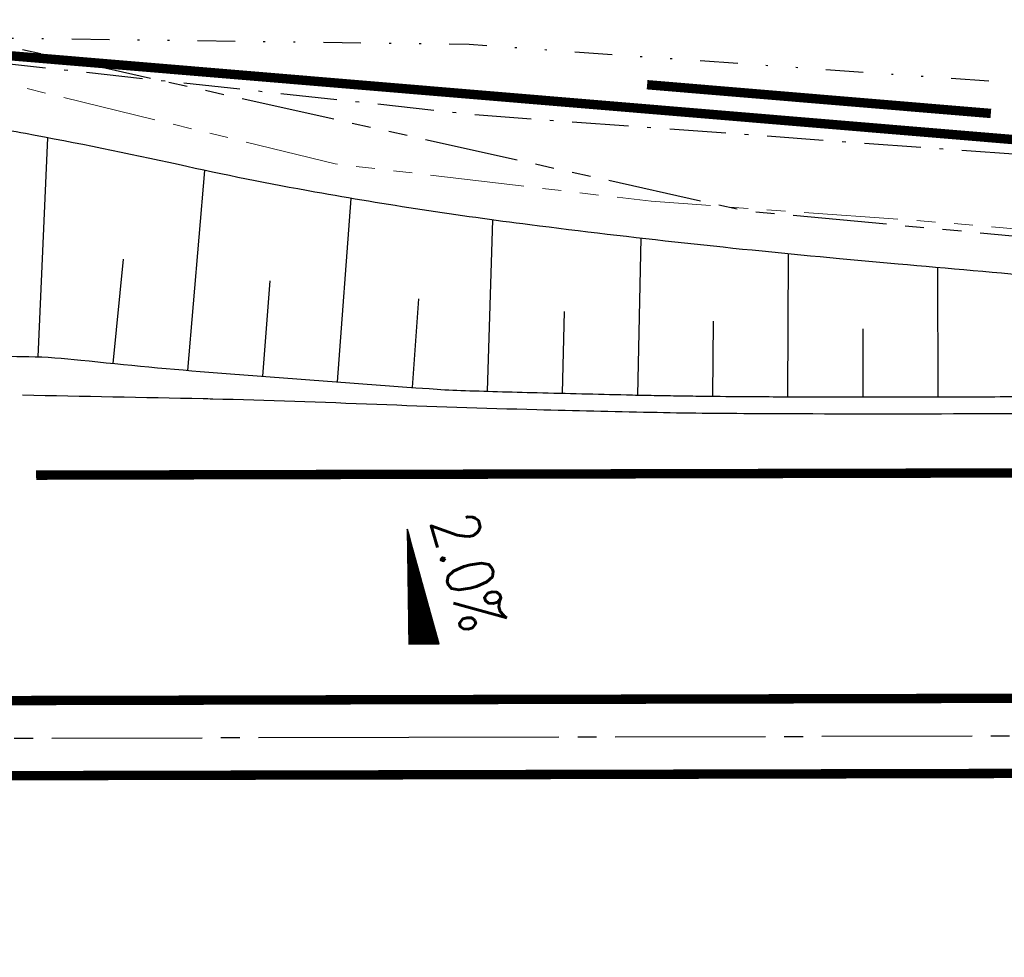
# Model space of a CAD drawing. Extents: x 0 to 1135, y 0 to 594.
# Tile 69 of 153: x 664 to 717, y 321 to 371. Entities that reach past the tile are written whole.
import ezdxf

# ---------------------------------------------------------------- set-up
doc = ezdxf.new("R2010")
doc.units = 0
doc.header["$LTSCALE"] = 2
doc.header["$MEASUREMENT"] = 0
for name, pattern in [('ACHSE', [5.5, 4, -0.5, 0.5, -0.5]), ('AUSGEZOGEN', [0]), ('BAB-FM2', [2.6, 1.5, -0.5, 0.1, -0.5]), ('EinAusfädelung', [3.5, 2.5, -1]), ('GEMARKBAB', [3.7, 2, -0.5, 0.1, -0.5, 0.1, -0.5]), ('GETRENNTX3', [3.25, 1, -0.75, 0, -0.75, 0, -0.75]), ('PHANTOMX2', [5, 2.5, -0.5, 0.5, -0.5, 0.5, -0.5])]:
    doc.linetypes.add(name, pattern=pattern)
doc.layers.get('0').update_dxf_attribs({"color": 8, "linetype": 'AUSGEZOGEN'})
for name, color, linetype in [('ACHSETOP', 250, 'ACHSE'), ('BAB_FM', 8, 'BAB-FM2'), ('BOESCHG', 8, 'AUSGEZOGEN'), ('EINAUSF', 8, 'EinAusfädelung'), ('FBRTOP', 8, 'AUSGEZOGEN'), ('GEF', 8, 'AUSGEZOGEN'), ('GEMARKGRZ', 8, 'GEMARKBAB'), ('GRENZL-BAB', 7, 'AUSGEZOGEN'), ('Lichtwellenleiter COLT', 8, 'PHANTOMX2'), ('Lichtwellenleiter GLH', 8, 'PHANTOMX2'), ('Telekom', 8, 'GETRENNTX3')]:
    doc.layers.add(name, color=color, linetype=linetype)
doc.styles.add('ROMANS', font='romans.shx', dxfattribs={"width": 0.8})

# ---------------------------------------------------------------- blocks, each defined once
blk = doc.blocks.new('*X15')
at = {"color": 0}
for p, q in [((725.827, 193.844), (727.436, 195.453)), ((725.827, 193.853), (727.427, 195.453)), ((725.827, 193.861), (727.418, 195.453)), ((725.827, 193.87), (727.409, 195.453)), ((725.827, 193.879), (727.401, 195.453)), ((725.827, 193.888), (727.392, 195.453)), ((725.827, 193.897), (727.383, 195.453)), ((725.827, 193.906), (727.374, 195.453)), ((725.827, 193.914), (727.365, 195.453)), ((725.827, 193.923), (727.356, 195.453)), ((725.827, 193.932), (727.347, 195.453)), ((725.827, 193.941), (727.339, 195.453)), ((725.827, 193.95), (727.33, 195.453)), ((725.827, 193.959), (727.321, 195.453)), ((725.827, 193.967), (727.312, 195.453)), ((725.827, 193.976), (727.303, 195.453)), ((725.827, 193.985), (727.294, 195.453)), ((725.827, 193.994), (727.286, 195.453)), ((725.827, 194.003), (727.277, 195.453)), ((725.827, 194.012), (727.268, 195.453)), ((725.827, 194.02), (727.259, 195.453)), ((725.827, 194.029), (727.25, 195.453)), ((725.827, 194.038), (727.241, 195.453)), ((725.827, 194.047), (727.233, 195.453)), ((725.827, 194.056), (727.224, 195.453)), ((725.827, 194.065), (727.215, 195.453)), ((725.827, 194.073), (727.206, 195.453)), ((725.827, 194.082), (727.197, 195.453)), ((725.827, 194.091), (727.188, 195.453)), ((725.827, 194.1), (727.18, 195.453)), ((725.827, 194.109), (727.171, 195.453)), ((725.827, 194.118), (727.162, 195.453)), ((725.827, 194.127), (727.153, 195.453)), ((725.827, 194.135), (727.144, 195.453)), ((725.827, 194.144), (727.135, 195.453)), ((725.827, 194.153), (727.127, 195.453)), ((725.827, 194.162), (727.118, 195.453)), ((725.827, 194.171), (727.109, 195.453)), ((725.827, 194.18), (727.1, 195.453)), ((725.827, 194.188), (727.091, 195.453)), ((725.827, 194.197), (727.082, 195.453)), ((725.827, 194.206), (727.073, 195.453)), ((725.827, 194.215), (727.065, 195.453)), ((725.827, 194.224), (727.056, 195.453)), ((725.827, 194.233), (727.047, 195.453)), ((725.827, 194.241), (727.038, 195.453)), ((725.827, 194.25), (727.029, 195.453)), ((725.827, 194.259), (727.02, 195.453)), ((725.827, 194.268), (727.012, 195.453)), ((725.827, 194.277), (727.003, 195.453)), ((725.827, 194.286), (726.994, 195.453)), ((725.827, 194.294), (726.985, 195.453)), ((725.827, 194.303), (726.976, 195.453)), ((725.827, 194.312), (726.967, 195.453)), ((725.827, 194.321), (726.959, 195.453)), ((725.827, 194.33), (726.95, 195.453)), ((725.827, 194.339), (726.941, 195.453)), ((725.827, 194.348), (726.932, 195.453)), ((725.827, 194.356), (726.923, 195.453)), ((725.827, 194.365), (726.914, 195.453)), ((725.827, 194.374), (726.906, 195.453)), ((725.827, 194.383), (726.897, 195.453)), ((725.827, 194.392), (726.888, 195.453)), ((725.827, 194.401), (726.879, 195.453)), ((725.827, 194.409), (726.87, 195.453)), ((725.827, 194.418), (726.861, 195.453)), ((725.827, 194.427), (726.853, 195.453)), ((725.827, 194.436), (726.844, 195.453)), ((725.827, 194.445), (726.835, 195.453)), ((725.827, 194.454), (726.826, 195.453)), ((725.827, 194.462), (726.817, 195.453)), ((725.827, 194.471), (726.808, 195.453)), ((725.827, 194.48), (726.799, 195.453)), ((725.827, 194.489), (726.791, 195.453)), ((725.827, 194.498), (726.782, 195.453)), ((725.827, 194.507), (726.773, 195.453)), ((725.827, 194.515), (726.764, 195.453)), ((725.827, 194.524), (726.755, 195.453)), ((725.827, 194.533), (726.746, 195.453)), ((725.827, 194.542), (726.738, 195.453)), ((725.827, 194.551), (726.729, 195.453)), ((725.827, 194.56), (726.72, 195.453)), ((725.827, 194.568), (726.711, 195.453)), ((725.827, 194.577), (726.702, 195.453)), ((725.827, 194.586), (726.693, 195.453)), ((725.827, 194.595), (726.685, 195.453)), ((725.827, 194.604), (726.676, 195.453)), ((725.827, 194.613), (726.667, 195.453)), ((725.827, 194.622), (726.658, 195.453)), ((725.827, 194.63), (726.649, 195.453)), ((725.827, 194.639), (726.64, 195.453)), ((725.827, 194.648), (726.632, 195.453)), ((725.827, 194.657), (726.623, 195.453)), ((725.827, 194.666), (726.614, 195.453)), ((725.827, 194.675), (726.605, 195.453)), ((725.827, 194.683), (726.596, 195.453)), ((725.827, 194.692), (726.587, 195.453)), ((725.827, 194.701), (726.579, 195.453)), ((725.827, 194.71), (726.57, 195.453)), ((725.827, 194.719), (726.561, 195.453)), ((725.827, 194.728), (726.552, 195.453)), ((725.827, 194.736), (726.543, 195.453)), ((725.827, 194.745), (726.534, 195.453)), ((725.827, 194.754), (726.525, 195.453)), ((725.827, 194.763), (726.517, 195.453)), ((725.827, 194.772), (726.508, 195.453)), ((725.827, 194.781), (726.499, 195.453)), ((725.827, 194.789), (726.49, 195.453)), ((725.827, 194.798), (726.481, 195.453)), ((725.827, 194.807), (726.472, 195.453)), ((725.827, 194.816), (726.464, 195.453)), ((725.827, 194.825), (726.455, 195.453)), ((725.827, 194.834), (726.446, 195.453)), ((725.827, 194.842), (726.437, 195.453)), ((725.827, 194.851), (726.428, 195.453)), ((725.827, 194.86), (726.419, 195.453)), ((725.827, 194.869), (726.411, 195.453)), ((725.827, 194.878), (726.402, 195.453)), ((725.827, 194.887), (726.393, 195.453)), ((725.827, 194.896), (726.384, 195.453)), ((725.827, 194.904), (726.375, 195.453)), ((725.827, 194.913), (726.366, 195.453)), ((725.827, 194.922), (726.358, 195.453)), ((725.827, 194.931), (726.349, 195.453)), ((725.827, 194.94), (726.34, 195.453)), ((725.827, 194.949), (726.331, 195.453)), ((725.827, 194.957), (726.322, 195.453)), ((725.827, 194.966), (726.313, 195.453)), ((725.827, 194.975), (726.305, 195.453)), ((725.827, 194.984), (726.296, 195.453)), ((725.827, 194.993), (726.287, 195.453)), ((725.827, 195.002), (726.278, 195.453)), ((725.827, 195.01), (726.269, 195.453)), ((725.827, 195.019), (726.26, 195.453)), ((725.827, 195.028), (726.251, 195.453)), ((725.827, 195.037), (726.243, 195.453)), ((725.827, 195.046), (726.234, 195.453)), ((725.827, 195.055), (726.225, 195.453)), ((725.827, 195.063), (726.216, 195.453)), ((725.827, 195.072), (726.207, 195.453)), ((725.827, 195.081), (726.198, 195.453)), ((725.827, 195.09), (726.19, 195.453)), ((725.827, 195.099), (726.181, 195.453)), ((725.827, 195.108), (726.172, 195.453)), ((725.827, 195.116), (726.163, 195.453)), ((725.827, 195.125), (726.154, 195.453)), ((725.827, 195.134), (726.145, 195.453)), ((725.827, 195.143), (726.137, 195.453)), ((725.827, 195.152), (726.128, 195.453)), ((725.827, 195.161), (726.119, 195.453)), ((725.827, 195.17), (726.11, 195.453)), ((725.827, 195.178), (726.101, 195.453)), ((725.827, 195.187), (726.092, 195.453)), ((725.827, 195.196), (726.084, 195.453)), ((725.827, 195.205), (726.075, 195.453)), ((725.827, 195.214), (726.066, 195.453)), ((725.827, 195.223), (726.057, 195.453)), ((725.827, 195.231), (726.048, 195.453)), ((725.827, 195.24), (726.039, 195.453)), ((725.827, 195.249), (726.031, 195.453)), ((725.827, 195.258), (726.022, 195.453)), ((725.827, 195.267), (726.013, 195.453)), ((725.827, 195.276), (726.004, 195.453)), ((725.827, 195.284), (725.995, 195.453)), ((725.827, 195.293), (725.986, 195.453)), ((725.827, 195.302), (725.977, 195.453)), ((725.827, 195.311), (725.969, 195.453)), ((725.827, 195.32), (725.96, 195.453)), ((725.827, 195.329), (725.951, 195.453)), ((725.827, 195.337), (725.942, 195.453)), ((725.827, 195.346), (725.933, 195.453)), ((725.827, 195.355), (725.924, 195.453)), ((725.827, 195.364), (725.916, 195.453)), ((725.827, 195.373), (725.907, 195.453)), ((725.827, 195.382), (725.898, 195.453)), ((725.827, 195.39), (725.889, 195.453)), ((725.827, 195.399), (725.88, 195.453)), ((725.827, 195.408), (725.871, 195.453)), ((725.827, 195.417), (725.863, 195.453)), ((725.827, 195.426), (725.854, 195.453)), ((725.827, 195.435), (725.845, 195.453)), ((725.827, 195.444), (725.836, 195.453)), ((725.827, 193.826), (727.433, 195.433)), ((725.827, 193.817), (727.43, 195.421)), ((725.827, 193.808), (727.427, 195.409)), ((725.827, 193.799), (727.424, 195.397)), ((725.827, 193.791), (727.421, 195.385)), ((725.827, 193.782), (727.418, 195.373)), ((725.827, 193.773), (727.414, 195.361)), ((725.827, 193.764), (727.411, 195.349)), ((725.827, 193.755), (727.408, 195.337)), ((725.827, 193.746), (727.405, 195.325)), ((725.827, 193.738), (727.402, 195.313)), ((725.827, 193.729), (727.399, 195.301)), ((725.827, 193.72), (727.395, 195.289)), ((725.827, 193.711), (727.392, 195.277)), ((725.827, 193.702), (727.389, 195.265)), ((725.827, 193.693), (727.386, 195.253)), ((725.827, 193.685), (727.383, 195.241)), ((725.827, 193.676), (727.38, 195.229)), ((725.827, 193.667), (727.377, 195.217)), ((725.827, 193.658), (727.373, 195.205)), ((725.827, 193.649), (727.37, 195.193)), ((725.827, 193.64), (727.367, 195.181)), ((725.827, 193.632), (727.364, 195.169)), ((725.827, 193.623), (727.361, 195.157)), ((725.827, 193.614), (727.358, 195.145)), ((725.827, 193.605), (727.354, 195.133)), ((725.827, 193.596), (727.351, 195.121)), ((725.827, 193.587), (727.348, 195.109)), ((725.827, 193.579), (727.345, 195.097)), ((725.827, 193.57), (727.342, 195.085)), ((725.827, 193.561), (727.339, 195.073)), ((725.827, 193.552), (727.336, 195.061)), ((725.827, 193.543), (727.332, 195.049)), ((725.827, 193.534), (727.329, 195.037)), ((725.827, 193.525), (727.326, 195.025)), ((725.827, 193.517), (727.323, 195.013)), ((725.827, 193.508), (727.32, 195.001)), ((725.827, 193.499), (727.317, 194.989)), ((725.827, 193.49), (727.313, 194.977)), ((725.827, 193.481), (727.31, 194.965)), ((725.827, 193.472), (727.307, 194.953)), ((725.827, 193.464), (727.304, 194.941)), ((725.827, 193.455), (727.301, 194.929)), ((725.827, 193.446), (727.298, 194.917)), ((725.827, 193.437), (727.295, 194.905)), ((725.827, 193.428), (727.291, 194.893)), ((725.827, 193.419), (727.288, 194.881)), ((725.827, 193.411), (727.285, 194.869)), ((725.827, 193.402), (727.282, 194.857)), ((725.827, 193.393), (727.279, 194.845)), ((725.827, 193.384), (727.276, 194.833)), ((725.827, 193.375), (727.272, 194.821)), ((725.827, 193.366), (727.269, 194.809)), ((725.827, 193.358), (727.266, 194.797)), ((725.827, 193.349), (727.263, 194.785)), ((725.827, 193.34), (727.26, 194.773)), ((725.827, 193.331), (727.257, 194.761)), ((725.827, 193.322), (727.254, 194.749)), ((725.827, 193.313), (727.25, 194.737)), ((725.827, 193.305), (727.247, 194.725)), ((725.827, 193.296), (727.244, 194.713)), ((725.827, 193.287), (727.241, 194.701)), ((725.827, 193.278), (727.238, 194.689)), ((725.827, 193.269), (727.235, 194.677)), ((725.827, 193.26), (727.231, 194.665)), ((725.827, 193.251), (727.228, 194.653)), ((725.827, 193.243), (727.225, 194.641)), ((725.827, 193.234), (727.222, 194.629)), ((725.827, 193.225), (727.219, 194.617)), ((725.827, 193.216), (727.216, 194.605)), ((725.827, 193.207), (727.213, 194.593)), ((725.827, 193.198), (727.209, 194.581)), ((725.827, 193.19), (727.206, 194.569)), ((725.827, 193.181), (727.203, 194.557)), ((725.827, 193.172), (727.2, 194.545)), ((725.827, 193.163), (727.197, 194.533)), ((725.827, 193.154), (727.194, 194.521)), ((725.827, 193.145), (727.19, 194.509)), ((725.827, 193.137), (727.187, 194.497)), ((725.827, 193.128), (727.184, 194.485)), ((725.827, 193.119), (727.181, 194.473)), ((725.827, 193.11), (727.178, 194.461)), ((725.827, 193.101), (727.175, 194.449)), ((725.827, 193.092), (727.172, 194.437)), ((725.827, 193.084), (727.168, 194.425)), ((725.827, 193.075), (727.165, 194.413)), ((725.827, 193.066), (727.162, 194.401)), ((725.827, 193.057), (727.159, 194.389)), ((725.827, 193.048), (727.156, 194.377)), ((725.827, 193.039), (727.153, 194.365)), ((725.827, 193.031), (727.149, 194.353)), ((725.827, 193.022), (727.146, 194.341)), ((725.827, 193.013), (727.143, 194.329)), ((725.827, 193.004), (727.14, 194.317)), ((725.827, 192.995), (727.137, 194.305)), ((725.827, 192.986), (727.134, 194.293)), ((725.827, 192.977), (727.131, 194.281)), ((725.827, 192.969), (727.127, 194.269)), ((725.827, 192.96), (727.124, 194.257)), ((725.827, 192.951), (727.121, 194.245)), ((725.827, 192.942), (727.118, 194.233)), ((725.827, 192.933), (727.115, 194.221)), ((725.827, 192.924), (727.112, 194.209)), ((725.827, 192.916), (727.108, 194.197)), ((725.827, 192.907), (727.105, 194.185)), ((725.827, 192.898), (727.102, 194.173)), ((725.827, 192.889), (727.099, 194.161)), ((725.827, 192.88), (727.096, 194.15)), ((725.827, 192.871), (727.093, 194.138)), ((725.827, 192.863), (727.09, 194.126)), ((725.827, 192.854), (727.086, 194.114)), ((725.827, 192.845), (727.083, 194.102)), ((725.827, 192.836), (727.08, 194.09)), ((725.827, 192.827), (727.077, 194.078)), ((725.827, 192.818), (727.074, 194.066)), ((725.827, 192.81), (727.071, 194.054)), ((725.827, 192.801), (727.068, 194.042)), ((725.827, 192.792), (727.064, 194.03)), ((725.827, 192.783), (727.061, 194.018)), ((725.827, 192.774), (727.058, 194.006)), ((725.827, 192.765), (727.055, 193.994)), ((725.827, 192.757), (727.052, 193.982)), ((725.827, 192.748), (727.049, 193.97)), ((725.827, 192.739), (727.045, 193.958)), ((725.827, 192.73), (727.042, 193.946)), ((725.827, 192.721), (727.039, 193.934)), ((725.827, 192.712), (727.036, 193.922)), ((725.827, 192.703), (727.033, 193.91)), ((725.827, 192.695), (727.03, 193.898)), ((725.827, 192.686), (727.027, 193.886)), ((725.827, 192.677), (727.023, 193.874)), ((725.827, 192.668), (727.02, 193.862)), ((725.827, 192.659), (727.017, 193.85)), ((725.827, 192.65), (727.014, 193.838)), ((725.827, 192.642), (727.011, 193.826)), ((725.827, 192.633), (727.008, 193.814)), ((725.827, 192.624), (727.004, 193.802)), ((725.827, 192.615), (727.001, 193.79)), ((725.827, 192.606), (726.998, 193.778)), ((725.827, 192.597), (726.995, 193.766)), ((725.827, 192.589), (726.992, 193.754)), ((725.827, 192.58), (726.989, 193.742)), ((725.827, 192.571), (726.986, 193.73)), ((725.827, 192.562), (726.982, 193.718)), ((725.827, 192.553), (726.979, 193.706)), ((725.827, 192.544), (726.976, 193.694)), ((725.827, 192.536), (726.973, 193.682)), ((725.827, 192.527), (726.97, 193.67)), ((725.827, 192.518), (726.967, 193.658)), ((725.827, 192.509), (726.963, 193.646)), ((725.827, 192.5), (726.96, 193.634)), ((725.827, 192.491), (726.957, 193.622)), ((725.827, 192.483), (726.954, 193.61)), ((725.827, 192.474), (726.951, 193.598)), ((725.827, 192.465), (726.948, 193.586)), ((725.827, 192.456), (726.945, 193.574)), ((725.827, 192.447), (726.941, 193.562)), ((725.827, 192.438), (726.938, 193.55)), ((725.827, 192.429), (726.935, 193.538)), ((725.827, 192.421), (726.932, 193.526)), ((725.827, 192.412), (726.929, 193.514)), ((725.827, 192.403), (726.926, 193.502)), ((725.827, 192.394), (726.922, 193.49)), ((725.827, 192.385), (726.919, 193.478)), ((725.827, 192.376), (726.916, 193.466)), ((725.827, 192.368), (726.913, 193.454)), ((725.827, 192.359), (726.91, 193.442)), ((725.827, 192.35), (726.907, 193.43)), ((725.827, 192.341), (726.904, 193.418)), ((725.827, 192.332), (726.9, 193.406)), ((725.827, 192.323), (726.897, 193.394)), ((725.827, 192.315), (726.894, 193.382)), ((725.827, 192.306), (726.891, 193.37)), ((725.827, 192.297), (726.888, 193.358)), ((725.827, 192.288), (726.885, 193.346)), ((725.827, 192.279), (726.881, 193.334)), ((725.827, 192.27), (726.878, 193.322)), ((725.827, 192.262), (726.875, 193.31)), ((725.827, 192.253), (726.872, 193.298)), ((725.827, 192.244), (726.869, 193.286)), ((725.827, 192.235), (726.866, 193.274)), ((725.827, 192.226), (726.863, 193.262)), ((725.827, 192.217), (726.859, 193.25)), ((725.827, 192.209), (726.856, 193.238)), ((725.827, 192.2), (726.853, 193.226)), ((725.827, 192.191), (726.85, 193.214)), ((725.827, 192.182), (726.847, 193.202)), ((725.827, 192.173), (726.844, 193.19)), ((725.827, 192.164), (726.84, 193.178)), ((725.827, 192.155), (726.837, 193.166)), ((725.827, 192.147), (726.834, 193.154)), ((725.827, 192.138), (726.831, 193.142)), ((725.827, 192.129), (726.828, 193.13)), ((725.827, 192.12), (726.825, 193.118)), ((725.827, 192.111), (726.822, 193.106)), ((725.827, 192.102), (726.818, 193.094)), ((725.827, 192.094), (726.815, 193.082)), ((725.827, 192.085), (726.812, 193.07)), ((725.827, 192.076), (726.809, 193.058)), ((725.827, 192.067), (726.806, 193.046)), ((725.827, 192.058), (726.803, 193.034)), ((725.827, 192.049), (726.799, 193.022)), ((725.827, 192.041), (726.796, 193.01)), ((725.827, 192.032), (726.793, 192.998)), ((725.827, 192.023), (726.79, 192.986)), ((725.827, 192.014), (726.787, 192.974)), ((725.827, 192.005), (726.784, 192.962)), ((725.827, 191.996), (726.781, 192.95)), ((725.827, 191.988), (726.777, 192.938)), ((725.827, 191.979), (726.774, 192.926)), ((725.827, 191.97), (726.771, 192.914)), ((725.827, 191.961), (726.768, 192.902)), ((725.827, 191.952), (726.765, 192.89)), ((725.827, 191.943), (726.762, 192.878)), ((725.827, 191.935), (726.758, 192.866)), ((725.827, 191.926), (726.755, 192.854)), ((725.827, 191.917), (726.752, 192.842)), ((725.827, 191.908), (726.749, 192.83)), ((725.827, 191.899), (726.746, 192.818)), ((725.827, 191.89), (726.743, 192.806)), ((725.827, 191.881), (726.74, 192.794)), ((725.827, 191.873), (726.736, 192.782)), ((725.827, 191.864), (726.733, 192.77)), ((725.827, 191.855), (726.73, 192.758)), ((725.827, 191.846), (726.727, 192.746)), ((725.827, 191.837), (726.724, 192.734)), ((725.827, 191.828), (726.721, 192.722)), ((725.827, 191.82), (726.717, 192.71)), ((725.827, 191.811), (726.714, 192.698)), ((725.827, 191.802), (726.711, 192.686)), ((725.827, 191.793), (726.708, 192.674)), ((725.827, 191.784), (726.705, 192.662)), ((725.827, 191.775), (726.702, 192.65)), ((725.827, 191.767), (726.699, 192.639)), ((725.827, 191.758), (726.695, 192.627)), ((725.827, 191.749), (726.692, 192.615)), ((725.827, 191.74), (726.689, 192.603)), ((725.827, 191.731), (726.686, 192.591)), ((725.827, 191.722), (726.683, 192.579)), ((725.827, 191.714), (726.68, 192.567)), ((725.827, 191.705), (726.677, 192.555)), ((725.827, 191.696), (726.673, 192.543)), ((725.827, 191.687), (726.67, 192.531)), ((725.827, 191.678), (726.667, 192.519)), ((725.827, 191.669), (726.664, 192.507)), ((725.827, 191.66), (726.661, 192.495)), ((725.827, 191.652), (726.658, 192.483)), ((725.827, 191.643), (726.654, 192.471)), ((725.827, 191.634), (726.651, 192.459)), ((725.827, 191.625), (726.648, 192.447)), ((725.827, 191.616), (726.645, 192.435)), ((725.827, 191.607), (726.642, 192.423)), ((725.827, 191.599), (726.639, 192.411)), ((725.827, 191.59), (726.636, 192.399)), ((725.827, 191.581), (726.632, 192.387)), ((725.827, 191.572), (726.629, 192.375)), ((725.827, 191.563), (726.626, 192.363)), ((725.827, 191.554), (726.623, 192.351)), ((725.827, 191.546), (726.62, 192.339)), ((725.827, 191.537), (726.617, 192.327)), ((725.827, 191.528), (726.613, 192.315)), ((725.827, 191.519), (726.61, 192.303)), ((725.827, 191.51), (726.607, 192.291)), ((725.827, 191.501), (726.604, 192.279)), ((725.827, 191.493), (726.601, 192.267)), ((725.827, 191.484), (726.598, 192.255)), ((725.827, 191.475), (726.595, 192.243)), ((725.827, 191.466), (726.591, 192.231)), ((725.827, 191.457), (726.588, 192.219)), ((725.827, 191.448), (726.585, 192.207)), ((725.827, 191.44), (726.582, 192.195)), ((725.827, 191.431), (726.579, 192.183)), ((725.827, 191.422), (726.576, 192.171)), ((725.827, 191.413), (726.572, 192.159)), ((725.827, 191.404), (726.569, 192.147)), ((725.827, 191.395), (726.566, 192.135)), ((725.827, 191.386), (726.563, 192.123)), ((725.827, 191.378), (726.56, 192.111)), ((725.827, 191.369), (726.557, 192.099)), ((725.827, 191.36), (726.554, 192.087)), ((725.827, 191.351), (726.55, 192.075)), ((725.827, 191.342), (726.547, 192.063)), ((725.827, 191.333), (726.544, 192.051)), ((725.827, 191.325), (726.541, 192.039)), ((725.827, 191.316), (726.538, 192.027)), ((725.827, 191.307), (726.535, 192.015)), ((725.827, 191.298), (726.531, 192.003)), ((725.827, 191.289), (726.528, 191.991)), ((725.827, 191.28), (726.525, 191.979)), ((725.827, 191.272), (726.522, 191.967)), ((725.827, 191.263), (726.519, 191.955)), ((725.827, 191.254), (726.516, 191.943)), ((725.827, 191.245), (726.513, 191.931)), ((725.827, 191.236), (726.509, 191.919)), ((725.827, 191.227), (726.506, 191.907)), ((725.827, 191.219), (726.503, 191.895)), ((725.827, 191.21), (726.5, 191.883)), ((725.827, 191.201), (726.497, 191.871)), ((725.827, 191.192), (726.494, 191.859)), ((725.827, 191.183), (726.49, 191.847)), ((725.827, 191.174), (726.487, 191.835)), ((725.827, 191.166), (726.484, 191.823)), ((725.827, 191.157), (726.481, 191.811)), ((725.827, 191.148), (726.478, 191.799)), ((725.827, 191.139), (726.475, 191.787)), ((725.827, 191.13), (726.472, 191.775)), ((725.827, 191.121), (726.468, 191.763)), ((725.827, 191.112), (726.465, 191.751)), ((725.827, 191.104), (726.462, 191.739)), ((725.827, 191.095), (726.459, 191.727)), ((725.827, 191.086), (726.456, 191.715)), ((725.827, 191.077), (726.453, 191.703)), ((725.827, 191.068), (726.449, 191.691)), ((725.827, 191.059), (726.446, 191.679)), ((725.827, 191.051), (726.443, 191.667)), ((725.827, 191.042), (726.44, 191.655)), ((725.827, 191.033), (726.437, 191.643)), ((725.827, 191.024), (726.434, 191.631)), ((725.827, 191.015), (726.431, 191.619)), ((725.827, 191.006), (726.427, 191.607)), ((725.827, 190.998), (726.424, 191.595)), ((725.827, 190.989), (726.421, 191.583)), ((725.827, 190.98), (726.418, 191.571)), ((725.827, 190.971), (726.415, 191.559)), ((725.827, 190.962), (726.412, 191.547)), ((725.827, 190.953), (726.408, 191.535)), ((725.827, 190.945), (726.405, 191.523)), ((725.827, 190.936), (726.402, 191.511)), ((725.827, 190.927), (726.399, 191.499)), ((725.827, 190.918), (726.396, 191.487)), ((725.827, 190.909), (726.393, 191.475)), ((725.827, 190.9), (726.39, 191.463)), ((725.827, 190.892), (726.386, 191.451)), ((725.827, 190.883), (726.383, 191.439)), ((725.827, 190.874), (726.38, 191.427)), ((725.827, 190.865), (726.377, 191.415)), ((725.827, 190.856), (726.374, 191.403)), ((725.827, 190.847), (726.371, 191.391)), ((725.827, 190.838), (726.367, 191.379)), ((725.827, 190.83), (726.364, 191.367)), ((725.827, 190.821), (726.361, 191.355)), ((725.827, 190.812), (726.358, 191.343)), ((725.827, 190.803), (726.355, 191.331)), ((725.827, 190.794), (726.352, 191.319)), ((725.827, 190.785), (726.349, 191.307)), ((725.827, 190.777), (726.345, 191.295)), ((725.827, 190.768), (726.342, 191.283)), ((725.827, 190.759), (726.339, 191.271)), ((725.827, 190.75), (726.336, 191.259)), ((725.827, 190.741), (726.333, 191.247)), ((725.827, 190.732), (726.33, 191.235)), ((725.827, 190.724), (726.326, 191.223)), ((725.827, 190.715), (726.323, 191.211)), ((725.827, 190.706), (726.32, 191.199)), ((725.827, 190.697), (726.317, 191.187)), ((725.827, 190.688), (726.314, 191.175)), ((725.827, 190.679), (726.311, 191.163)), ((725.827, 190.671), (726.308, 191.151)), ((725.827, 190.662), (726.304, 191.139)), ((725.827, 190.653), (726.301, 191.128)), ((725.827, 190.644), (726.298, 191.116)), ((725.827, 190.635), (726.295, 191.104)), ((725.827, 190.626), (726.292, 191.092)), ((725.827, 190.618), (726.289, 191.08)), ((725.827, 190.609), (726.286, 191.068)), ((725.827, 190.6), (726.282, 191.056)), ((725.827, 190.591), (726.279, 191.044)), ((725.827, 190.582), (726.276, 191.032)), ((725.827, 190.573), (726.273, 191.02)), ((725.827, 190.564), (726.27, 191.008)), ((725.827, 190.556), (726.267, 190.996)), ((725.827, 190.547), (726.263, 190.984)), ((725.827, 190.538), (726.26, 190.972)), ((725.827, 190.529), (726.257, 190.96)), ((725.827, 190.52), (726.254, 190.948)), ((725.827, 190.511), (726.251, 190.936)), ((725.827, 190.503), (726.248, 190.924)), ((725.827, 190.494), (726.245, 190.912)), ((725.827, 190.485), (726.241, 190.9)), ((725.827, 190.476), (726.238, 190.888)), ((725.827, 190.467), (726.235, 190.876)), ((725.827, 190.458), (726.232, 190.864)), ((725.827, 190.45), (726.229, 190.852)), ((725.827, 190.441), (726.226, 190.84)), ((725.827, 190.432), (726.222, 190.828)), ((725.827, 190.423), (726.219, 190.816)), ((725.827, 190.414), (726.216, 190.804)), ((725.827, 190.405), (726.213, 190.792)), ((725.827, 190.397), (726.21, 190.78)), ((725.827, 190.388), (726.207, 190.768)), ((725.827, 190.379), (726.204, 190.756)), ((725.827, 190.37), (726.2, 190.744)), ((725.827, 190.361), (726.197, 190.732)), ((725.827, 190.352), (726.194, 190.72)), ((725.827, 190.344), (726.191, 190.708)), ((725.827, 190.335), (726.188, 190.696)), ((725.827, 190.326), (726.185, 190.684)), ((725.827, 190.317), (726.181, 190.672)), ((725.827, 190.308), (726.178, 190.66)), ((725.827, 190.299), (726.175, 190.648)), ((725.827, 190.29), (726.172, 190.636)), ((725.827, 190.282), (726.169, 190.624)), ((725.827, 190.273), (726.166, 190.612)), ((725.827, 190.264), (726.163, 190.6)), ((725.827, 190.255), (726.159, 190.588)), ((725.827, 190.246), (726.156, 190.576)), ((725.827, 190.237), (726.153, 190.564)), ((725.827, 190.229), (726.15, 190.552)), ((725.827, 190.22), (726.147, 190.54)), ((725.827, 190.211), (726.144, 190.528)), ((725.827, 190.202), (726.14, 190.516)), ((725.827, 190.193), (726.137, 190.504)), ((725.827, 190.184), (726.134, 190.492)), ((725.827, 190.176), (726.131, 190.48)), ((725.827, 190.167), (726.128, 190.468)), ((725.827, 190.158), (726.125, 190.456)), ((725.827, 190.149), (726.122, 190.444)), ((725.827, 190.14), (726.118, 190.432)), ((725.827, 190.131), (726.115, 190.42)), ((725.827, 190.123), (726.112, 190.408)), ((725.827, 190.114), (726.109, 190.396)), ((725.827, 190.105), (726.106, 190.384)), ((725.827, 190.096), (726.103, 190.372)), ((725.827, 190.087), (726.099, 190.36)), ((725.827, 190.078), (726.096, 190.348)), ((725.827, 190.07), (726.093, 190.336)), ((725.827, 190.061), (726.09, 190.324)), ((725.827, 190.052), (726.087, 190.312)), ((725.827, 190.043), (726.084, 190.3)), ((725.827, 190.034), (726.081, 190.288)), ((725.827, 190.025), (726.077, 190.276)), ((725.827, 190.016), (726.074, 190.264)), ((725.827, 190.008), (726.071, 190.252)), ((725.827, 189.999), (726.068, 190.24)), ((725.827, 189.99), (726.065, 190.228)), ((725.827, 189.981), (726.062, 190.216)), ((725.827, 189.972), (726.058, 190.204)), ((725.827, 189.963), (726.055, 190.192)), ((725.827, 189.955), (726.052, 190.18)), ((725.827, 189.946), (726.049, 190.168)), ((725.827, 189.937), (726.046, 190.156)), ((725.827, 189.928), (726.043, 190.144)), ((725.827, 189.919), (726.04, 190.132)), ((725.827, 189.91), (726.036, 190.12)), ((725.827, 189.902), (726.033, 190.108)), ((725.827, 189.893), (726.03, 190.096)), ((725.827, 189.884), (726.027, 190.084)), ((725.827, 189.875), (726.024, 190.072)), ((725.827, 189.866), (726.021, 190.06)), ((725.827, 189.857), (726.017, 190.048)), ((725.827, 189.849), (726.014, 190.036)), ((725.827, 189.84), (726.011, 190.024)), ((725.827, 189.831), (726.008, 190.012)), ((725.827, 189.822), (726.005, 190)), ((725.827, 189.813), (726.002, 189.988)), ((725.827, 189.804), (725.999, 189.976)), ((725.827, 189.796), (725.995, 189.964)), ((725.827, 189.787), (725.992, 189.952)), ((725.827, 189.778), (725.989, 189.94)), ((725.827, 189.769), (725.986, 189.928)), ((725.827, 189.76), (725.983, 189.916)), ((725.827, 189.751), (725.98, 189.904)), ((725.827, 189.742), (725.976, 189.892)), ((725.827, 189.734), (725.973, 189.88)), ((725.827, 189.725), (725.97, 189.868)), ((725.827, 189.716), (725.967, 189.856)), ((725.827, 189.707), (725.964, 189.844)), ((725.827, 189.698), (725.961, 189.832)), ((725.827, 189.689), (725.958, 189.82)), ((725.827, 189.681), (725.954, 189.808)), ((725.827, 189.672), (725.951, 189.796)), ((725.827, 189.663), (725.948, 189.784)), ((725.827, 189.654), (725.945, 189.772)), ((725.827, 189.645), (725.942, 189.76)), ((725.827, 189.636), (725.939, 189.748)), ((725.827, 189.628), (725.935, 189.736)), ((725.827, 189.619), (725.932, 189.724)), ((725.827, 189.61), (725.929, 189.712)), ((725.827, 189.601), (725.926, 189.7)), ((725.827, 189.592), (725.923, 189.688)), ((725.827, 189.583), (725.92, 189.676)), ((725.827, 189.575), (725.917, 189.664)), ((725.827, 189.566), (725.913, 189.652)), ((725.827, 189.557), (725.91, 189.64)), ((725.827, 189.548), (725.907, 189.628)), ((725.827, 189.539), (725.904, 189.616)), ((725.827, 189.53), (725.901, 189.605)), ((725.827, 189.521), (725.898, 189.593)), ((725.827, 189.513), (725.895, 189.581)), ((725.827, 189.504), (725.891, 189.569)), ((725.827, 189.495), (725.888, 189.557)), ((725.827, 189.486), (725.885, 189.545)), ((725.827, 189.477), (725.882, 189.533)), ((725.827, 189.468), (725.879, 189.521)), ((725.827, 189.46), (725.876, 189.509)), ((725.827, 189.451), (725.872, 189.497)), ((725.827, 189.442), (725.869, 189.485)), ((725.827, 189.433), (725.866, 189.473)), ((725.827, 189.424), (725.863, 189.461)), ((725.827, 189.415), (725.86, 189.449)), ((725.827, 189.407), (725.857, 189.437)), ((725.827, 189.398), (725.854, 189.425)), ((725.827, 189.389), (725.85, 189.413)), ((725.827, 189.38), (725.847, 189.401)), ((725.827, 189.371), (725.844, 189.389)), ((725.827, 189.362), (725.841, 189.377)), ((725.827, 189.354), (725.838, 189.365)), ((725.827, 189.345), (725.835, 189.353)), ((725.827, 189.336), (725.831, 189.341))]:
    blk.add_line(p, q, dxfattribs=at)
blk = doc.blocks.new('GEF')
at = {"color": 0}
for p, q in [((0.01, 0.018), (0.01, 6.148)), ((1.622, 6.148), (0.01, 0.018)), ((0.01, 6.148), (1.622, 6.148))]:
    blk.add_line(p, q, dxfattribs=at)
blk.add_blockref('*X15', (-725.817, -189.305), dxfattribs=at)

msp = doc.modelspace()

# ---------------------------------------------------------------- linework, layer by layer
at = {"layer": 'ACHSETOP'}
msp.add_lwpolyline([(25, 330.956), (159.858, 331.26), (434.858, 331.882), (684.857, 332.446), (859.856, 332.841), (950, 333.044)], dxfattribs=at)
msp.add_lwpolyline([(25, 330.956), (159.858, 331.26), (434.858, 331.882), (684.857, 332.446), (859.856, 332.841), (950, 333.044)], dxfattribs=at)
at = {"layer": 'BAB_FM', "flags": 128}
msp.add_lwpolyline([(268.568, 373.689), (318.248, 377.79), (333.618, 386.056), (364.449, 414.987), (395.485, 440.913), (416.977, 453.679), (444.507, 460.082), (480.669, 463.655), (527.594, 464.983), (551.45, 463.51), (597.668, 459.069), (604.655, 462.09), (641.91, 461.599), (643.092, 445.425), (642.402, 438.442), (641.673, 407.253), (640.526, 370.812), (688.604, 365.583), (738.597, 361.933), (788.6, 361.145), (865.703, 361.644)], dxfattribs=at)
msp.add_lwpolyline([(268.568, 373.689), (318.248, 377.79), (333.618, 386.056), (364.449, 414.987), (395.485, 440.913), (416.977, 453.679), (444.507, 460.082), (480.669, 463.655), (527.594, 464.983), (551.45, 463.51), (597.668, 459.069), (604.655, 462.09), (641.91, 461.599), (643.092, 445.425), (642.402, 438.442), (641.673, 407.253), (640.526, 370.812), (688.604, 365.583), (738.597, 361.933), (788.6, 361.145), (865.703, 361.644)], dxfattribs=at)
at = {"layer": 'BOESCHG'}
for p, q in [((665.129, 352.702), (665.633, 364.367)), ((665.129, 352.702), (665.633, 364.367)), ((673.095, 351.981), (673.995, 362.627)), ((673.095, 351.981), (673.995, 362.627)), ((681.072, 351.364), (681.802, 361.139)), ((681.072, 351.364), (681.802, 361.139)), ((689.055, 350.869), (689.337, 359.989)), ((689.055, 350.869), (689.337, 359.989)), ((697.053, 350.666), (697.233, 359.014)), ((697.053, 350.666), (697.233, 359.014)), ((705.052, 350.577), (705.076, 358.182)), ((705.052, 350.577), (705.076, 358.182)), ((669.113, 352.35), (669.674, 357.898)), ((669.113, 352.35), (669.674, 357.898)), ((713.052, 350.573), (713.043, 357.456)), ((713.052, 350.573), (713.043, 357.456)), ((677.083, 351.666), (677.474, 356.755)), ((677.083, 351.666), (677.474, 356.755)), ((685.061, 351.07), (685.404, 355.787)), ((685.061, 351.07), (685.404, 355.787)), ((693.054, 350.762), (693.161, 355.123)), ((693.054, 350.762), (693.161, 355.123)), ((701.052, 350.602), (701.095, 354.593)), ((701.052, 350.602), (701.095, 354.593)), ((709.052, 350.572), (709.053, 354.19)), ((709.052, 350.572), (709.053, 354.19))]:
    msp.add_line(p, q, dxfattribs=at)
for points in [[(572.212, 351.814, 0.000002), (566.958, 351.798, 0.000356), (566.746, 351.798, 0.000312), (551.073, 351.72, -0.000252), (531.623, 351.621, -0.000033), (528.26, 351.605, -0.000054), (526.188, 351.596, -0.000954), (524.59, 351.593, -0.000172), (515.717, 351.592, -0.001167)], [(572.212, 351.814, 0.000002), (566.958, 351.798, 0.000356), (566.746, 351.798, 0.000312), (551.073, 351.72, -0.000252), (531.623, 351.621, -0.000033), (528.26, 351.605, -0.000054), (526.188, 351.596, -0.000954), (524.59, 351.593, -0.000172), (515.717, 351.592, -0.001167)], [(732.028, 355.581, 0.001784), (724.088, 356.433, 0.00349), (718.928, 356.932, 0.000369), (710.917, 357.643, -0.000948), (707.804, 357.923, -0.008702), (691.303, 359.73, -0.012488), (679.868, 361.475, -0.010763), (672.588, 362.935, 0.009621), (664.448, 364.587, 0.003106), (660.485, 365.287, 0.002359), (655.256, 366.151, 0.018618), (652.558, 366.481, 0.006904), (648.59, 366.763, 0.060885)], [(732.028, 355.581, 0.001784), (724.088, 356.433, 0.00349), (718.928, 356.932, 0.000369), (710.917, 357.643, -0.000948), (707.804, 357.923, -0.008702), (691.303, 359.73, -0.012488), (679.868, 361.475, -0.010763), (672.588, 362.935, 0.009621), (664.448, 364.587, 0.003106), (660.485, 365.287, 0.002359), (655.256, 366.151, 0.018618), (652.558, 366.481, 0.006904), (648.59, 366.763, 0.060885)], [(649.879, 352.743, -0.001683), (654.633, 352.765, -0.001781), (657.261, 352.762, -0.000141), (664.446, 352.724, -0.005782), (664.622, 352.721, -0.019814), (667.392, 352.532, 0.007522), (674.67, 351.854, 0.001413), (685.944, 351.007, 0.00944), (687.634, 350.916, 0.001224), (689.581, 350.854, 0.001125), (691.7, 350.796, 0.000319), (696.45, 350.681, 0.001153), (697.764, 350.652, 0.000873), (699.138, 350.629, 0.000884), (700.496, 350.61, 0.001544), (703.006, 350.587, 0.001148), (706.382, 350.575, 0.000495), (711.916, 350.573, 0.000617), (716.353, 350.581, 0.000002), (719.353, 350.591, -0.000007), (722.353, 350.6), (726.43, 350.613, -0.000006), (733.052, 350.633, -0.000016)], [(649.879, 352.743, -0.001683), (654.633, 352.765, -0.001781), (657.261, 352.762, -0.000141), (664.446, 352.724, -0.005782), (664.622, 352.721, -0.019814), (667.392, 352.532, 0.007522), (674.67, 351.854, 0.001413), (685.944, 351.007, 0.00944), (687.634, 350.916, 0.001224), (689.581, 350.854, 0.001125), (691.7, 350.796, 0.000319), (696.45, 350.681, 0.001153), (697.764, 350.652, 0.000873), (699.138, 350.629, 0.000884), (700.496, 350.61, 0.001544), (703.006, 350.587, 0.001148), (706.382, 350.575, 0.000495), (711.916, 350.573, 0.000617), (716.353, 350.581, 0.000002), (719.353, 350.591, -0.000007), (722.353, 350.6), (726.43, 350.613, -0.000006), (733.052, 350.633, -0.000016)]]:
    msp.add_lwpolyline(points, format="xyb", dxfattribs=at)
at = {"layer": 'EINAUSF', "const_width": 0.5, "flags": 128}
msp.add_lwpolyline([(665.02, 346.401), (684.826, 346.446), (726.44, 346.54)], dxfattribs=at)
msp.add_lwpolyline([(665.02, 346.401), (684.826, 346.446), (726.44, 346.54)], dxfattribs=at)
at = {"layer": 'FBRTOP'}
msp.add_lwpolyline([(950, 350.209, 0.001808), (889.817, 350.169, 0.000175), (859.817, 350.091), (726.433, 349.696, 0.000023), (722.356, 349.684, -0.000016), (716.356, 349.665, -0.00122), (706.381, 349.658, -0.002066), (700.487, 349.693, -0.002791), (697.745, 349.736, -0.001261), (691.676, 349.88, -0.003407), (683.153, 350.162, 0.003325), (674.421, 350.453, 0.001747), (673.913, 350.464, 0.000049), (664.3, 350.652, 0.003938)], format="xyb", dxfattribs=at)
msp.add_lwpolyline([(950, 350.209, 0.001808), (889.817, 350.169, 0.000175), (859.817, 350.091), (726.433, 349.696, 0.000023), (722.356, 349.684, -0.000016), (716.356, 349.665, -0.00122), (706.381, 349.658, -0.002066), (700.487, 349.693, -0.002791), (697.745, 349.736, -0.001261), (691.676, 349.88, -0.003407), (683.153, 350.162, 0.003325), (674.421, 350.453, 0.001747), (673.913, 350.464, 0.000049), (664.3, 350.652, 0.003938)], format="xyb", dxfattribs=at)
at = {"layer": 'FBRTOP', "const_width": 0.5}
for points in [[(638.491, 334.341), (684.853, 334.446), (859.852, 334.841), (950, 335.044)], [(638.491, 334.341), (684.853, 334.446), (859.852, 334.841), (950, 335.044)], [(638.43, 330.341), (684.862, 330.446), (859.861, 330.841), (950, 331.044)], [(638.43, 330.341), (684.862, 330.446), (859.861, 330.841), (950, 331.044)]]:
    msp.add_lwpolyline(points, dxfattribs=at)
at = {"layer": 'GEMARKGRZ', "const_width": 0.5, "flags": 128}
msp.add_lwpolyline([(697.553, 367.192), (715.858, 365.662)], dxfattribs=at)
msp.add_lwpolyline([(697.553, 367.192), (715.858, 365.662)], dxfattribs=at)
at = {"layer": 'GRENZL-BAB', "const_width": 0.5, "flags": 128}
msp.add_lwpolyline([(648.181, 370.026), (729.934, 363.194)], dxfattribs=at)
msp.add_lwpolyline([(648.181, 370.026), (729.934, 363.194)], dxfattribs=at)
at = {"layer": 'Lichtwellenleiter COLT', "lineweight": 0, "flags": 128}
msp.add_lwpolyline([(770.806, 357.571), (740.024, 357.556), (713.432, 359.843), (697.767, 360.983), (680.94, 362.977), (661.047, 367.845), (650.764, 370.471), (646.048, 375.751), (645.417, 381.625), (645.848, 409.309), (647.071, 433.531), (648.29, 441.058), (648.802, 447.019), (648.465, 450.769), (646.17, 452.816), (642.435, 453.543), (591.673, 456.754)], dxfattribs=at)
msp.add_lwpolyline([(770.806, 357.571), (740.024, 357.556), (713.432, 359.843), (697.767, 360.983), (680.94, 362.977), (661.047, 367.845), (650.764, 370.471), (646.048, 375.751), (645.417, 381.625), (645.848, 409.309), (647.071, 433.531), (648.29, 441.058), (648.802, 447.019), (648.465, 450.769), (646.17, 452.816), (642.435, 453.543), (591.673, 456.754)], dxfattribs=at)
at = {"layer": 'Lichtwellenleiter GLH', "flags": 128}
msp.add_lwpolyline([(646.103, 451.46), (647.438, 450.471), (645.318, 401.176), (644.952, 375.367), (645.993, 373.156), (702.781, 360.479), (735.237, 357.444), (735.509, 357.467), (757.97, 357.333), (786.599, 357.587), (808.415, 357.711), (823.417, 359.371), (836.068, 359.637), (869.76, 359.713), (899.104, 361.372), (932.557, 362.443), (950, 364.44)], dxfattribs=at)
msp.add_lwpolyline([(646.103, 451.46), (647.438, 450.471), (645.318, 401.176), (644.952, 375.367), (645.993, 373.156), (702.781, 360.479), (735.237, 357.444), (735.509, 357.467), (757.97, 357.333), (786.599, 357.587), (808.415, 357.711), (823.417, 359.371), (836.068, 359.637), (869.76, 359.713), (899.104, 361.372), (932.557, 362.443), (950, 364.44)], dxfattribs=at)
at = {"layer": 'Telekom', "flags": 128}
msp.add_lwpolyline([(950, 368.475), (935.9, 369.505), (908.942, 367.923), (878.268, 366.137), (867.395, 366.221), (773.643, 364.249), (739.321, 365.713), (688.077, 369.328), (648.025, 369.874), (652.033, 397.851), (652.492, 430.84), (648.707, 465.178), (646.298, 483.869), (644.728, 485.702), (625.056, 487.269), (625.89, 508.797), (625.538, 544.666)], dxfattribs=at)
msp.add_lwpolyline([(950, 368.475), (935.9, 369.505), (908.942, 367.923), (878.268, 366.137), (867.395, 366.221), (773.643, 364.249), (739.321, 365.713), (688.077, 369.328), (648.025, 369.874), (652.033, 397.851), (652.492, 430.84), (648.707, 465.178), (646.298, 483.869), (644.728, 485.702), (625.056, 487.269), (625.89, 508.797), (625.538, 544.666)], dxfattribs=at)

# ---------------------------------------------------------------- block references
at = {"layer": 'GEF', "xscale": -1, "rotation": 180.7292128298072}
msp.add_blockref('GEF', (684.775, 343.548), dxfattribs=at)
msp.add_blockref('GEF', (684.775, 343.548), dxfattribs=at)

# ---------------------------------------------------------------- texts
at = {"layer": 'GEF', "style": 'ROMANS', "width": 0.8}
msp.add_text('2.0%%%', height=2.5, rotation=286.2398, dxfattribs=at).set_placement((685.976, 343.946))
msp.add_text('2.0%%%', height=2.5, rotation=286.2398, dxfattribs=at).set_placement((685.976, 343.946))

doc.saveas('drawing.dxf')
